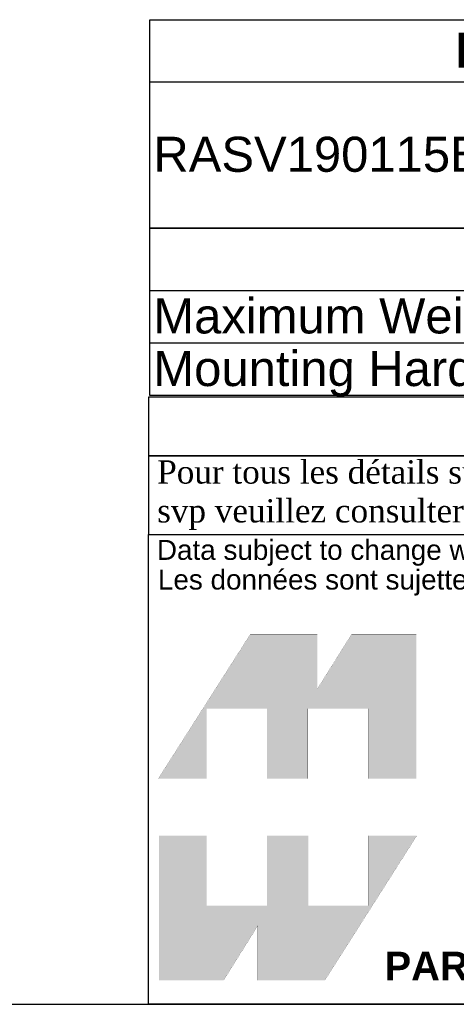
# Model space of a CAD drawing. Header units: inches. Extents: x 0 to 80.9, y 0 to 59.8.
# Tile 3 of 15: x 60.7 to 68.1, y 0 to 16.8. Entities that reach past the tile are written whole.
import ezdxf
from ezdxf.enums import TextEntityAlignment as Align

# ---------------------------------------------------------------- set-up
doc = ezdxf.new("R2010")
doc.units = ezdxf.units.IN
doc.header["$MEASUREMENT"] = 0
doc.layers.add('Default', color=7, linetype='Continuous')
doc.styles.add('SEACAD_Arial', font='arial.ttf')
doc.styles.add('SEACAD_ArialB', font='arialbd.ttf')

# ---------------------------------------------------------------- blocks, each defined once
blk = doc.blocks.new('SE')
at = {"color": 7, "linetype": 'Continuous'}
for p, q in [((62.886, 15.775), (80.007, 15.775)), ((70.312, 15.775), (70.312, 13.275))]:
    blk.add_line(p, q, dxfattribs=at)
blk.add_lwpolyline([(62.886, 13.275), (62.886, 16.84), (80.007, 16.84), (80.007, 13.275), (62.886, 13.275)], dxfattribs=at)
for s, style, p in [('PART NUMBERS', 'SEACAD_ArialB', (68.12, 16.62)), ('PAINTED BLACK', 'SEACAD_Arial', (70.375, 15.307)), ('RASV190115BK1', 'SEACAD_Arial', (62.949, 14.838)), ('TEXTURED', 'SEACAD_Arial', (70.375, 14.368))]:
    blk.add_text(s, height=0.6, dxfattribs=dict(at, style=style)).set_placement(p, align=Align.TOP_LEFT)
blk = doc.blocks.new('SE1')
at = {"color": 7, "linetype": 'Continuous'}
for p, q in [((62.886, 12.211), (80.025, 12.211)), ((62.886, 11.311), (80.025, 11.311))]:
    blk.add_line(p, q, dxfattribs=at)
blk.add_lwpolyline([(62.886, 10.411), (62.886, 13.276), (80.025, 13.276), (80.025, 10.411), (62.886, 10.411)], dxfattribs=at)
for s, style, p in [('NOTES', 'SEACAD_ArialB', (70.035, 13.057)), ('Maximum Weight 40lb', 'SEACAD_Arial', (62.949, 12.074)), ('Mounting Hardware not Supplied with Shelf', 'SEACAD_Arial', (62.949, 11.174))]:
    blk.add_text(s, height=0.6, dxfattribs=dict(at, style=style)).set_placement(p, align=Align.TOP_LEFT)
blk = doc.blocks.new('Block1')
at = {"layer": 'Default', "linetype": 'Continuous'}
for points in [[(-0.0026, 0.7074), (0.1678, 0.7074), (0.1678, 0.9533), (0.3791, 0.9533), (0.3791, 0.7074), (0.5228, 0.7074), (0.5228, 0.9533), (0.7357, 0.9533), (0.7357, 0.7074), (0.9035, 0.7074), (0.9035, 1.2145), (0.6765, 1.2145), (0.5564, 1.0231), (0.5564, 1.2145), (0.3209, 1.2145)], [(0.9056, 0.5076), (0.7357, 0.5076), (0.7357, 0.2617), (0.5244, 0.2617), (0.5244, 0.5076), (0.3791, 0.5076), (0.3791, 0.2617), (0.1678, 0.2617), (0.1678, 0.5076), (0, 0.5076), (0, 0), (0.2271, 0), (0.3471, 0.1914), (0.3471, 0), (0.5826, 0)]]:
    blk.add_hatch(color=7, dxfattribs=at).paths.add_polyline_path(points)
at = {"layer": 'Default', "color": 7, "linetype": 'Continuous', "const_width": 0.00035}
for points in [[(-0.0026, 0.7074), (0.3209, 1.2145), (0.5564, 1.2145), (0.5564, 1.0231), (0.6765, 1.2145), (0.9035, 1.2145), (0.9035, 0.7074), (0.7357, 0.7074), (0.7357, 0.9533), (0.5228, 0.9533), (0.5228, 0.7074), (0.3791, 0.7074), (0.3791, 0.9533), (0.1678, 0.9533), (0.1678, 0.7074), (-0.0026, 0.7074)], [(0.9056, 0.5076), (0.5826, 0), (0.3471, 0), (0.3471, 0.1914), (0.2271, 0), (0, 0), (0, 0.5076), (0.1678, 0.5076), (0.1678, 0.2617), (0.3791, 0.2617), (0.3791, 0.5076), (0.5244, 0.5076), (0.5244, 0.2617), (0.7357, 0.2617), (0.7357, 0.5076), (0.9056, 0.5076)]]:
    blk.add_lwpolyline(points, close=True, dxfattribs=at)
blk = doc.blocks.new('Block13')
at = {"layer": 'Default', "color": 7, "linetype": 'Continuous'}
for p, q in [((0, 0), (0, 1.6479)), ((0, 1.6479), (3.5155, 1.6479)), ((3.5155, 0), (0, 0))]:
    blk.add_line(p, q, dxfattribs=at)
at = {"layer": 'Default', "color": 7}
blk.add_blockref('Block1', (0.0371, 0.0841), dxfattribs=at)
at = {"layer": 'Default', "attachment_point": 1}
for s, insert, char_height, width in [('{\\fArial|b0||i0||c0|p34;\\C7;\\H7.e-002;\\W1.;\\T1.;Data subject to change without notice. Isometric drawing not to scale.}', (0.0298, 1.6292), 0.07, 3.486391), ('{\\fArial|b0||i0||c0|p34;\\C7;\\H7.e-002;\\W1.;\\T1.;Les données sont sujettes à changement sans préavis.}', (0.0334, 1.525), 0.07, 3.235631), ('{\\fArial|b1||i0||c0|p34;\\C7;\\H0.1;\\W1.;PART NO. \\P}', (0.8294, 0.1844), 0.1, 0.655523)]:
    blk.add_mtext(s, dxfattribs=dict(at, insert=insert, char_height=char_height, width=width))
blk = doc.blocks.new('Block11')
at = {"layer": 'Default', "color": 7}
blk.add_blockref('Block13', (0, 0), dxfattribs=at)
blk = doc.blocks.new('Block10')
at = {"layer": 'Default', "color": 7}
blk.add_blockref('Block11', (0, 0), dxfattribs=at)
blk = doc.blocks.new('Block2')
at = {"layer": 'Default', "color": 7, "linetype": 'Continuous'}
blk.add_line((-52.744, 0), (-0.012, 0), dxfattribs=at)
at = {"layer": 'Default', "color": 7, "xscale": 15, "yscale": 15, "zscale": 15}
blk.add_blockref('Block10', (-52.744, 0), dxfattribs=at)
blk = doc.blocks.new('Block222')
at = {"layer": 'Default', "color": 7}
blk.add_blockref('Block2', (106.578, -49.503), dxfattribs=at)

msp = doc.modelspace()

# ---------------------------------------------------------------- linework, layer by layer
at = {"layer": 'Default', "color": 7, "linetype": 'Continuous'}
msp.add_line((0, 0), (80, 0), dxfattribs=at)
for points in [[(62.864, 10.382), (62.864, 9.379), (80, 9.379), (80, 10.382), (62.864, 10.382)], [(62.864, 9.378), (62.864, 8.037), (79.994, 8.037), (79.994, 9.378), (62.864, 9.378)]]:
    msp.add_lwpolyline(points, dxfattribs=at)

# ---------------------------------------------------------------- block references
for name in ['SE', 'SE1']:
    msp.add_blockref(name, (0, 0))
at = {"layer": 'Default', "color": 7, "xscale": 0.325, "yscale": 0.325, "zscale": 0.325}
msp.add_blockref('Block222', (45.368, 16.089), dxfattribs=at)

# ---------------------------------------------------------------- texts
at = {"layer": 'Default', "insert": (62.864, 8.707), "char_height": 0.3985, "width": 17.30113, "attachment_point": 4}
msp.add_mtext('{\\fTimes New Roman|b0||i0||c0|p34;\\C7;\\H0.3985;\\W1.; Pour tous les détails sur nos produits, \\P}{\\fTimes New Roman|b0||i0||c0|p34;\\C7;\\H0.3985;\\W1.; svp veuillez consulter notre site www.hammondmfg.com                      }', dxfattribs=at)

doc.saveas('drawing.dxf')
